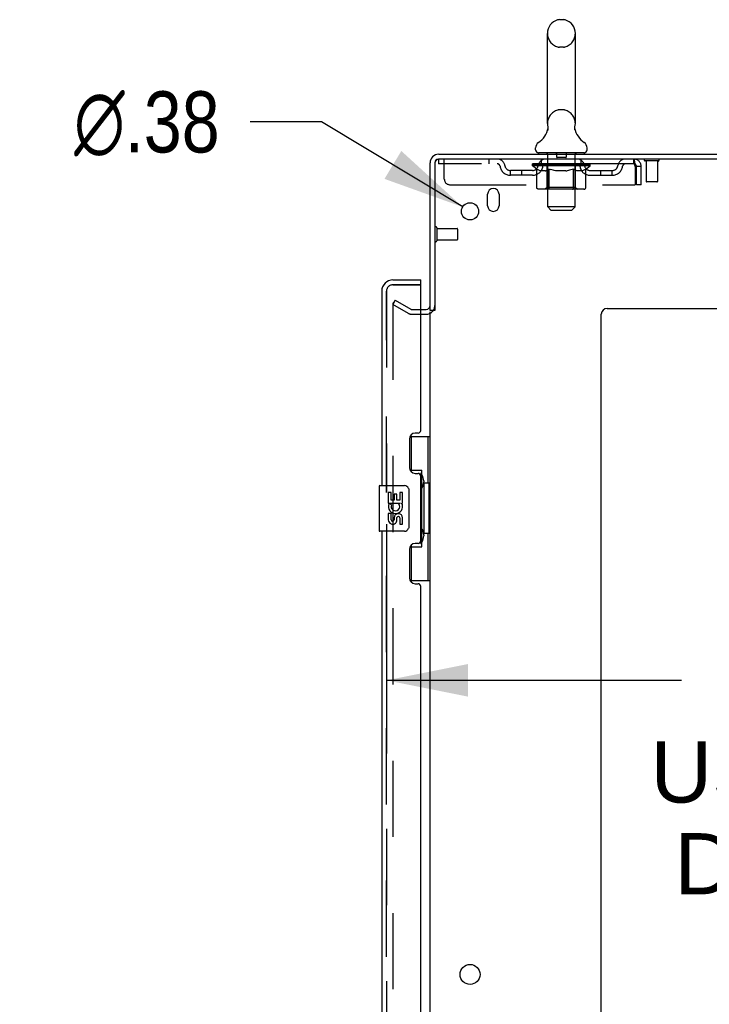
# Model space of a CAD drawing. Header units: inches. Extents: x 0 to 303, y 0 to 196.
# Tile 22 of 25: x 157 to 172, y 125 to 147. Entities that reach past the tile are written whole.
import ezdxf

# ---------------------------------------------------------------- set-up
doc = ezdxf.new("R2010")
doc.units = ezdxf.units.IN
doc.header["$LTSCALE"] = 16.67597
doc.header["$MEASUREMENT"] = 0
doc.linetypes.add('HIDDEN', pattern=[0.2, 0.1, -0.1])
doc.layers.get('0').update_dxf_attribs({"linetype": 'CONTINUOUS'})
for name, color, linetype in [('DEFAULT_2', 8, 'HIDDEN'), ('DIMENSIONS', 7, 'CONTINUOUS'), ('MASTER_DOOR_ASSEMBLY', 7, 'CONTINUOUS'), ('SLAVE_DOOR_ASSEMBLY', 7, 'CONTINUOUS')]:
    doc.layers.add(name, color=color, linetype=linetype)
doc.styles.get("Standard").update_dxf_attribs({"font": 'arial.ttf'})
doc.styles.add('TEXTSTYLE_1', font='gdt', dxfattribs={"width": 0.8})
doc.dimstyles.new('DIMSTYLE_1', dxfattribs={"dimtxt": 1.337645, "dimasz": 1.783526, "dimexe": 0.09, "dimexo": 0.07, "dimgap": 0.0375, "dimtad": 0, "dimtih": 1, "dimtoh": 1, "dimzin": 4, "dimdsep": 46, "dimtxsty": 'Standard', "dimblk": '_FILLED', "dimblk1": '_FILLED', "dimblk2": '_FILLED', "dimcen": 0.09, "dimadec": 3, "dimazin": 1, "dimtfac": 1, "dimtdec": 3, "dimtofl": 0, "dimtmove": 0, "dimatfit": 3, "dimldrblk": '_FILLED', "dimfxl": 0, "dimtolj": 1, "dimtzin": 4, "dimarcsym": 0})
doc.dimstyles.new('DIMSTYLE_2', dxfattribs={"dimtxt": 1.337645, "dimasz": 1.783526, "dimexe": 0.09, "dimexo": 0.07, "dimgap": 0.09, "dimtad": 0, "dimtih": 1, "dimtoh": 1, "dimzin": 4, "dimdsep": 46, "dimtxsty": 'Standard', "dimblk": '_FILLED', "dimblk1": '_FILLED', "dimblk2": '_FILLED', "dimcen": 0.09, "dimadec": 3, "dimazin": 1, "dimtfac": 1, "dimtdec": 3, "dimtofl": 0, "dimtmove": 0, "dimatfit": 1, "dimldrblk": '_FILLED', "dimfxl": 0, "dimtolj": 1, "dimtzin": 4, "dimarcsym": 0})

# ---------------------------------------------------------------- blocks, each defined once
blk = doc.blocks.new('_FILLED')
at = {"color": 0, "linetype": 'ByBlock'}
blk.add_solid([(0, 0), (-1, 0.2), (-1, -0.2)], dxfattribs=at)
blk = doc.blocks.new('*D8')
at = {"layer": 'DIMENSIONS', "color": 2, "linetype": 'Continuous'}
for p, q in [((181.504, 137.65), (181.504, 130.656)), ((164.879, 134.775), (164.879, 130.656)), ((164.879, 132.261), (171.341, 132.261)), ((181.504, 132.261), (177.353, 132.261))]:
    blk.add_line(p, q, dxfattribs=at)
at = {"layer": 'DIMENSIONS', "color": 2, "linetype": 'Continuous', "xscale": 1.7835262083, "yscale": 1.7835262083, "zscale": 1.7835262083, "rotation": 180}
blk.add_blockref('_FILLED', (164.879, 132.261), dxfattribs=at)
at = {"layer": 'DIMENSIONS', "color": 2, "linetype": 'Continuous', "xscale": 1.7835262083, "yscale": 1.7835262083, "zscale": 1.7835262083}
blk.add_blockref('_FILLED', (181.504, 132.261), dxfattribs=at)
at = {"layer": 'DIMENSIONS', "color": 2, "linetype": 'Continuous', "insert": (174.347, 132.93), "char_height": 1.3376, "width": 7.35953, "attachment_point": 2, "line_spacing_factor": 0.9}
blk.add_mtext('16.63\\PUSABLE\\PDEPTH', dxfattribs=at)
blk = doc.blocks.new('*D20')
at = {"layer": 'DIMENSIONS', "color": 2, "linetype": 'Continuous'}
for p, q in [((163.455, 144.482), (161.895, 144.482)), ((166.547, 142.621), (163.455, 144.482))]:
    blk.add_line(p, q, dxfattribs=at)
at = {"layer": 'DIMENSIONS', "color": 2, "linetype": 'Continuous', "xscale": 1.7835262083, "yscale": 1.7835262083, "zscale": 1.7835262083, "rotation": 328.9528380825}
blk.add_blockref('_FILLED', (166.547, 142.621), dxfattribs=at)
at = {"layer": 'DIMENSIONS', "color": 2, "linetype": 'Continuous', "insert": (161.226, 145.151), "char_height": 1.33764, "width": 4.37925, "attachment_point": 3, "line_spacing_factor": 0.9, "style": 'TEXTSTYLE_1'}
blk.add_mtext('{\\fgdt;n}\\fArial;.38', dxfattribs=at)

msp = doc.modelspace()

# ---------------------------------------------------------------- linework, layer by layer
at = {"color": 7, "linetype": 'Continuous'}
for p, q in [((168.751, 146.719), (168.664, 146.719)), ((168.402, 144.444), (168.402, 146.419)), ((169.014, 144.444), (169.014, 146.419)), ((168.408, 144.301), (168.406, 144.297)), ((169.002, 144.355), (169.003, 144.36)), ((169.002, 144.35), (169.002, 144.355)), ((169.002, 144.345), (169.002, 144.35)), ((169.002, 144.34), (169.002, 144.345)), ((169.002, 144.335), (169.002, 144.34)), ((169.002, 144.33), (169.002, 144.335)), ((169.003, 144.325), (169.002, 144.33)), ((169.003, 144.36), (169.004, 144.365)), ((169.003, 144.321), (169.003, 144.326)), ((169.004, 144.316), (169.003, 144.321)), ((169.005, 144.37), (169.006, 144.374)), ((169.006, 144.307), (169.005, 144.311)), ((168.145, 143.873), (168.145, 143.912)), ((168.208, 143.804), (168.208, 143.774)), ((169.208, 143.804), (168.208, 143.804)), ((169.208, 143.804), (169.208, 143.774)), ((169.27, 143.873), (169.27, 143.912)), ((165.937, 140.357), (165.833, 140.357))]:
    msp.add_line(p, q, dxfattribs=at)
at = {"color": 3, "linetype": 'Continuous'}
for p, q in [((166.022, 143.774), (183.781, 143.774)), ((165.833, 140.357), (165.833, 143.585)), ((165.937, 143.58), (165.937, 140.356)), ((183.833, 143.67), (166.027, 143.67)), ((167.093, 142.649), (167.093, 142.899)), ((167.343, 142.899), (167.343, 142.649)), ((165.833, 61.222), (165.833, 140.326)), ((169.708, 140.399), (181.583, 140.399)), ((169.583, 59.899), (169.583, 140.274))]:
    msp.add_line(p, q, dxfattribs=at)
at = {"color": 7, "linetype": 'Continuous'}
for points in [[(168.41, 144.374), (168.411, 144.37), (168.412, 144.365), (168.412, 144.36), (168.413, 144.355), (168.413, 144.35), (168.414, 144.346), (168.414, 144.341), (168.413, 144.336), (168.413, 144.331), (168.413, 144.326), (168.412, 144.321), (168.411, 144.316), (168.41, 144.311), (168.409, 144.306), (168.408, 144.301)], [(169.005, 144.311), (169.004, 144.316), (169.003, 144.321)], [(169.004, 144.365), (169.005, 144.37), (169.006, 144.374)]]:
    msp.add_lwpolyline(points, dxfattribs=at)
at = {"color": 3, "linetype": 'Continuous'}
for centre, radius in [((166.708, 142.524), 0.188), ((166.708, 125.824), 0.219)]:
    msp.add_circle(centre, radius, dxfattribs=at)
at = {"color": 7, "linetype": 'Continuous'}
for centre, radius, start, end in [((168.708, 146.419), 0.306, 105.6303, 180), ((168.664, 146.576), 0.144, 90, 105.6303), ((168.751, 146.576), 0.144, 74.3697, 90), ((168.708, 146.419), 0.306, 0, 74.3697), ((168.708, 144.444), 0.306, 180, 193.2053), ((168.708, 144.444), 0.306, 346.7947, 360), ((167.91, 144.461), 0.523, 304.6624, 347.2389), ((169.506, 144.461), 0.523, 192.7611, 235.3376), ((168.289, 143.912), 0.144, 124.6624, 180), ((169.126, 143.912), 0.144, 360, 55.3376), ((168.214, 143.873), 0.069, 180, 265), ((169.201, 143.873), 0.069, 275, 360), ((166.022, 143.585), 0.085, 97.5, 172.5)]:
    msp.add_arc(centre, radius, start, end, dxfattribs=at)
at = {"color": 3, "linetype": 'Continuous'}
for centre, radius, start, end in [((166.022, 143.585), 0.189, 90, 180), ((166.027, 143.58), 0.09, 90, 180), ((167.218, 142.899), 0.125, 0, 180), ((167.218, 142.649), 0.125, 180, 360), ((165.748, 140.463), 0.085, 270, 360), ((169.708, 140.274), 0.125, 90, 180)]:
    msp.add_arc(centre, radius, start, end, dxfattribs=at)
at = {"layer": 'DEFAULT_2', "color": 8, "linetype": 'HIDDEN'}
for p, q in [((168.751, 146.119), (168.664, 146.119)), ((168.751, 144.744), (168.664, 144.744)), ((168.388, 143.804), (168.388, 143.774)), ((168.408, 142.623), (168.408, 143.774)), ((168.603, 143.794), (168.603, 143.714)), ((168.813, 143.794), (168.813, 143.714)), ((169.008, 142.623), (169.008, 143.774)), ((169.028, 143.804), (169.028, 143.774)), ((166.02, 143.67), (166.02, 143.566)), ((166.02, 143.67), (166.027, 143.67)), ((170.291, 143.566), (166.02, 143.566)), ((166.145, 143.232), (166.145, 143.67)), ((167.12, 143.67), (167.12, 143.566)), ((168.074, 143.519), (168.074, 143.559)), ((168.074, 143.559), (168.381, 143.559)), ((168.171, 143.451), (168.074, 143.519)), ((169.341, 143.519), (168.074, 143.519)), ((168.075, 143.559), (168.075, 143.564)), ((168.196, 143.562), (168.075, 143.564)), ((168.084, 143.559), (168.084, 143.566)), ((168.093, 143.556), (168.093, 143.559)), ((168.093, 143.556), (169.323, 143.556)), ((168.102, 143.556), (168.102, 143.559)), ((168.102, 143.556), (168.102, 143.559)), ((168.113, 143.559), (168.113, 143.566)), ((168.129, 143.556), (168.129, 143.559)), ((168.131, 143.556), (168.131, 143.559)), ((168.159, 143.559), (168.159, 143.566)), ((168.174, 143.556), (168.174, 143.559)), ((168.176, 143.556), (168.176, 143.559)), ((168.196, 143.559), (168.196, 143.562)), ((168.223, 143.559), (168.223, 143.566)), ((168.224, 143.556), (168.224, 143.559)), ((168.225, 143.556), (168.225, 143.559)), ((168.228, 143.556), (168.228, 143.559)), ((168.235, 143.556), (168.235, 143.559)), ((168.235, 143.556), (168.235, 143.559)), ((168.238, 143.556), (168.238, 143.559)), ((168.242, 143.556), (168.242, 143.56)), ((168.246, 143.556), (168.246, 143.559)), ((168.26, 143.556), (168.26, 143.559)), ((168.27, 143.566), (168.27, 143.67)), ((168.278, 143.556), (168.278, 143.559)), ((168.279, 143.556), (168.279, 143.562)), ((168.299, 143.556), (168.299, 143.559)), ((168.301, 143.559), (168.301, 143.566)), ((168.31, 143.556), (168.31, 143.559)), ((168.314, 143.556), (168.314, 143.559)), ((168.324, 143.556), (168.324, 143.559)), ((168.335, 143.556), (168.335, 143.563)), ((168.35, 143.556), (168.35, 143.559)), ((168.354, 143.556), (168.354, 143.559)), ((168.381, 143.556), (168.381, 143.559)), ((168.448, 143.559), (168.386, 143.559)), ((168.391, 143.559), (168.391, 143.566)), ((168.398, 143.556), (168.398, 143.559)), ((168.403, 143.556), (168.403, 143.559)), ((168.409, 143.556), (168.409, 143.564)), ((168.413, 143.556), (168.413, 143.559)), ((168.424, 143.556), (168.424, 143.559)), ((168.448, 143.556), (168.448, 143.559)), ((168.523, 143.559), (168.463, 143.559)), ((168.484, 143.556), (168.484, 143.559)), ((168.491, 143.559), (168.491, 143.566)), ((168.495, 143.556), (168.495, 143.559)), ((168.497, 143.556), (168.497, 143.565)), ((168.5, 143.556), (168.5, 143.559)), ((168.507, 143.556), (168.507, 143.559)), ((168.523, 143.556), (168.523, 143.559)), ((168.603, 143.559), (168.549, 143.559)), ((168.562, 143.556), (168.562, 143.559)), ((168.593, 143.559), (168.708, 143.566)), ((168.598, 143.559), (168.598, 143.566)), ((168.598, 143.559), (168.598, 143.566)), ((168.598, 143.566), (168.598, 143.566)), ((168.598, 143.556), (168.598, 143.559)), ((168.602, 143.556), (168.602, 143.559)), ((168.603, 143.556), (168.603, 143.559)), ((168.604, 143.556), (168.604, 143.559)), ((168.803, 143.704), (168.613, 143.704)), ((168.687, 143.559), (168.639, 143.559)), ((168.644, 143.556), (168.644, 143.559)), ((168.687, 143.556), (168.687, 143.559)), ((168.705, 143.559), (168.705, 143.559)), ((168.705, 143.556), (168.705, 143.559)), ((168.705, 143.556), (168.705, 143.559)), ((168.708, 143.559), (168.708, 143.566)), ((168.708, 143.566), (168.822, 143.559)), ((168.71, 143.556), (168.71, 143.559)), ((168.71, 143.556), (168.71, 143.559)), ((168.71, 143.559), (168.71, 143.559)), ((168.728, 143.556), (168.728, 143.559)), ((168.729, 143.559), (168.777, 143.559)), ((168.771, 143.556), (168.771, 143.559)), ((168.812, 143.556), (168.812, 143.559)), ((168.812, 143.556), (168.812, 143.559)), ((168.812, 143.559), (168.867, 143.559)), ((168.813, 143.556), (168.813, 143.559)), ((168.817, 143.559), (168.817, 143.566)), ((168.817, 143.566), (168.818, 143.566)), ((168.817, 143.556), (168.817, 143.559)), ((168.818, 143.559), (168.818, 143.566)), ((168.854, 143.556), (168.854, 143.559)), ((168.893, 143.556), (168.893, 143.559)), ((168.893, 143.559), (168.952, 143.559)), ((168.908, 143.556), (168.908, 143.559)), ((168.915, 143.556), (168.915, 143.559)), ((168.918, 143.556), (168.918, 143.565)), ((168.921, 143.556), (168.921, 143.559)), ((168.924, 143.559), (168.924, 143.566)), ((168.932, 143.556), (168.932, 143.559)), ((168.968, 143.556), (168.968, 143.559)), ((168.968, 143.559), (169.03, 143.559)), ((168.992, 143.556), (168.992, 143.559)), ((169.003, 143.556), (169.003, 143.559)), ((169.007, 143.556), (169.007, 143.564)), ((169.013, 143.556), (169.013, 143.559)), ((169.017, 143.556), (169.017, 143.559)), ((169.024, 143.559), (169.024, 143.566)), ((169.035, 143.556), (169.035, 143.559)), ((169.035, 143.559), (169.236, 143.559)), ((169.062, 143.556), (169.062, 143.559)), ((169.065, 143.556), (169.065, 143.559)), ((169.08, 143.556), (169.08, 143.563)), ((169.092, 143.556), (169.092, 143.559)), ((169.101, 143.556), (169.101, 143.559)), ((169.105, 143.556), (169.105, 143.559)), ((169.115, 143.559), (169.115, 143.566)), ((169.116, 143.556), (169.116, 143.559)), ((169.137, 143.556), (169.137, 143.562)), ((169.137, 143.556), (169.137, 143.559)), ((169.145, 143.566), (169.145, 143.67)), ((169.155, 143.556), (169.155, 143.559)), ((169.169, 143.556), (169.169, 143.559)), ((169.174, 143.556), (169.174, 143.56)), ((169.177, 143.556), (169.177, 143.559)), ((169.18, 143.556), (169.18, 143.559)), ((169.181, 143.556), (169.181, 143.559)), ((169.188, 143.556), (169.188, 143.559)), ((169.191, 143.556), (169.191, 143.559)), ((169.191, 143.556), (169.191, 143.559)), ((169.193, 143.559), (169.193, 143.566)), ((169.239, 143.556), (169.239, 143.559)), ((169.242, 143.556), (169.242, 143.559)), ((169.242, 143.45), (169.341, 143.519)), ((169.256, 143.559), (169.256, 143.566)), ((169.285, 143.556), (169.285, 143.559)), ((169.286, 143.556), (169.286, 143.559)), ((169.303, 143.559), (169.303, 143.566)), ((169.313, 143.556), (169.313, 143.559)), ((169.314, 143.556), (169.314, 143.559)), ((169.323, 143.556), (169.323, 143.559)), ((169.331, 143.559), (169.331, 143.566)), ((169.341, 143.519), (169.341, 143.566)), ((170.291, 143.67), (170.291, 143.566)), ((170.293, 143.669), (170.291, 143.67)), ((170.319, 143.54), (170.324, 143.503)), ((170.319, 143.517), (170.324, 143.503)), ((170.829, 143.627), (170.545, 143.627)), ((170.563, 143.627), (170.563, 143.18)), ((170.811, 143.627), (170.811, 143.18)), ((167.593, 143.315), (167.593, 143.419)), ((168.076, 143.419), (167.593, 143.419)), ((168.076, 143.315), (167.593, 143.315)), ((167.843, 143.315), (167.843, 143.419)), ((168.171, 143.045), (168.171, 143.451)), ((168.171, 143.451), (168.186, 143.441)), ((168.201, 143.432), (168.186, 143.441)), ((168.216, 143.424), (168.201, 143.432)), ((168.23, 143.418), (168.215, 143.425)), ((168.244, 143.412), (168.23, 143.418)), ((168.258, 143.408), (168.244, 143.412)), ((168.352, 143.408), (168.258, 143.408)), ((168.352, 143.408), (168.367, 143.412)), ((168.381, 143.418), (168.366, 143.412)), ((168.395, 143.424), (168.381, 143.418)), ((168.395, 143.047), (168.395, 143.516)), ((168.409, 143.432), (168.395, 143.424)), ((168.424, 143.441), (168.409, 143.432)), ((168.439, 143.451), (168.424, 143.441)), ((168.439, 143.045), (168.439, 143.451)), ((168.439, 143.451), (168.468, 143.441)), ((168.497, 143.432), (168.468, 143.441)), ((168.525, 143.425), (168.496, 143.432)), ((168.553, 143.418), (168.525, 143.425)), ((168.581, 143.412), (168.553, 143.418)), ((168.609, 143.408), (168.581, 143.412)), ((168.807, 143.408), (168.609, 143.408)), ((168.807, 143.408), (168.834, 143.412)), ((168.862, 143.418), (168.834, 143.412)), ((168.889, 143.424), (168.861, 143.418)), ((168.917, 143.432), (168.889, 143.424)), ((168.946, 143.44), (168.917, 143.432)), ((168.974, 143.45), (168.945, 143.44)), ((168.974, 143.045), (168.974, 143.45)), ((168.974, 143.45), (168.988, 143.44)), ((169.002, 143.432), (168.988, 143.441)), ((169.016, 143.424), (169.002, 143.432)), ((169.029, 143.418), (169.016, 143.425)), ((169.02, 143.047), (169.02, 143.516)), ((169.043, 143.412), (169.029, 143.418)), ((169.056, 143.408), (169.043, 143.412)), ((169.16, 143.408), (169.056, 143.408)), ((169.16, 143.408), (169.173, 143.412)), ((169.187, 143.418), (169.173, 143.412)), ((169.2, 143.424), (169.187, 143.418)), ((169.214, 143.432), (169.2, 143.424)), ((169.228, 143.44), (169.214, 143.432)), ((169.242, 143.45), (169.228, 143.44)), ((169.242, 143.045), (169.242, 143.45)), ((169.339, 143.419), (169.822, 143.419)), ((169.339, 143.315), (169.822, 143.315)), ((169.572, 143.315), (169.572, 143.419)), ((169.822, 143.315), (169.822, 143.419)), ((170.324, 143.503), (170.324, 143.107)), ((170.354, 143.107), (170.354, 143.503)), ((170.458, 143.503), (170.354, 143.503)), ((170.458, 143.107), (170.458, 143.503)), ((166.27, 143.107), (170.324, 143.107)), ((170.458, 143.107), (170.354, 143.107)), ((170.801, 143.17), (170.573, 143.17)), ((169.199, 143.008), (168.214, 143.008)), ((168.395, 143.047), (168.355, 143.008)), ((169.02, 143.047), (168.395, 143.047)), ((168.958, 143.009), (168.96, 143.01)), ((168.96, 143.01), (168.963, 143.012)), ((168.963, 143.012), (168.965, 143.014)), ((168.969, 143.021), (168.971, 143.025)), ((169.02, 143.047), (169.06, 143.008)), ((168.477, 142.554), (168.408, 142.623)), ((169.008, 142.623), (168.408, 142.623)), ((168.477, 142.554), (168.939, 142.554)), ((168.939, 142.554), (169.008, 142.623)), ((165.98, 142.166), (165.98, 141.882)), ((165.98, 142.148), (166.427, 142.148)), ((166.437, 142.138), (166.437, 141.91)), ((165.98, 141.9), (166.427, 141.9)), ((165.072, 140.578), (165.02, 140.488)), ((165.02, 140.508), (165.02, 61.039)), ((165.072, 140.578), (165.412, 140.382)), ((165.36, 140.292), (165.02, 140.488)), ((165.428, 140.378), (165.748, 140.378)), ((165.428, 140.274), (165.748, 140.274))]:
    msp.add_line(p, q, dxfattribs=at)
for points in [[(170.298, 143.562), (170.295, 143.564), (170.293, 143.565), (170.291, 143.566)], [(170.293, 143.669), (170.295, 143.666), (170.298, 143.66), (170.3, 143.653), (170.302, 143.644), (170.305, 143.633), (170.307, 143.621), (170.31, 143.607), (170.312, 143.592), (170.314, 143.575), (170.317, 143.558), (170.319, 143.54)], [(170.298, 143.562), (170.3, 143.56), (170.302, 143.556), (170.305, 143.552), (170.307, 143.547), (170.31, 143.542), (170.312, 143.536), (170.314, 143.53), (170.317, 143.524), (170.319, 143.517)], [(168.214, 143.008), (168.209, 143.008), (168.204, 143.009), (168.199, 143.01), (168.194, 143.012), (168.189, 143.014), (168.185, 143.017), (168.181, 143.021), (168.178, 143.025), (168.175, 143.029), (168.173, 143.034), (168.172, 143.039), (168.171, 143.045)], [(168.46, 143.008), (168.458, 143.008), (168.455, 143.009), (168.453, 143.01), (168.45, 143.012), (168.448, 143.014), (168.446, 143.017), (168.444, 143.021), (168.442, 143.025), (168.441, 143.029), (168.44, 143.034), (168.439, 143.039), (168.439, 143.045)], [(168.953, 143.008), (168.955, 143.008), (168.958, 143.009)], [(168.965, 143.014), (168.967, 143.017), (168.969, 143.021), (168.971, 143.025), (168.972, 143.029)], [(168.972, 143.029), (168.973, 143.034), (168.974, 143.039), (168.974, 143.045)], [(168.973, 143.034), (168.974, 143.039), (168.974, 143.045)], [(169.199, 143.008), (169.204, 143.008), (169.209, 143.009), (169.214, 143.01), (169.219, 143.012), (169.224, 143.014), (169.228, 143.017), (169.232, 143.021), (169.235, 143.025), (169.238, 143.029), (169.24, 143.034), (169.241, 143.039), (169.242, 143.045)], [(165.037, 140.528), (165.036, 140.528), (165.034, 140.528), (165.032, 140.527), (165.03, 140.526), (165.028, 140.525), (165.027, 140.524), (165.025, 140.523), (165.024, 140.521), (165.023, 140.519), (165.022, 140.517), (165.021, 140.515), (165.021, 140.513), (165.02, 140.511), (165.02, 140.508)], [(165.045, 140.526), (165.043, 140.527), (165.042, 140.528), (165.04, 140.528), (165.038, 140.528), (165.037, 140.528)]]:
    msp.add_lwpolyline(points, dxfattribs=at)
for centre, radius, start, end in [((168.708, 146.419), 0.306, 180, 254.3697), ((168.708, 146.419), 0.306, 285.6303, 360), ((168.664, 146.263), 0.144, 254.3697, 270), ((168.751, 146.263), 0.144, 270, 285.6303), ((168.708, 144.444), 0.306, 105.6303, 180), ((168.664, 144.601), 0.144, 90, 105.6303), ((168.751, 144.601), 0.144, 74.3697, 90), ((168.708, 144.444), 0.306, 0, 74.3697), ((168.214, 143.873), 0.069, 265, 270), ((168.378, 143.774), 0.03, 0, 90), ((168.593, 143.794), 0.01, 0, 90), ((168.823, 143.794), 0.01, 90, 180), ((169.038, 143.774), 0.03, 90, 180), ((169.201, 143.873), 0.069, 270, 275), ((167.304, 143.503), 0.167, 8.0716, 90), ((167.304, 143.503), 0.0625, 7.9863, 90), ((167.593, 143.544), 0.125, 188.0716, 270), ((168.076, 143.544), 0.125, 270, 351.9284), ((168.365, 143.503), 0.167, 90, 171.9284), ((168.365, 143.503), 0.0625, 90, 172.0137), ((168.355, 143.516), 0.0398, 0, 90), ((168.613, 143.714), 0.01, 180, 270), ((168.803, 143.714), 0.01, 270, 360), ((169.06, 143.516), 0.0398, 90, 180), ((169.05, 143.503), 0.167, 8.0716, 90), ((169.051, 143.503), 0.0625, 7.9863, 90), ((169.339, 143.544), 0.125, 188.0716, 270), ((169.822, 143.544), 0.125, 270, 351.9284), ((170.111, 143.503), 0.167, 90, 171.9284), ((170.111, 143.503), 0.0625, 90, 172.0137), ((170.291, 143.503), 0.167, 0, 90), ((170.291, 143.503), 0.063, 0, 90), ((170.545, 143.648), 0.0215, 90, 270), ((170.829, 143.648), 0.0215, 270, 90), ((167.593, 143.544), 0.229, 187.9863, 270), ((168.076, 143.544), 0.229, 270, 352.0137), ((169.339, 143.544), 0.229, 187.9863, 270), ((169.822, 143.544), 0.229, 270, 352.0137), ((166.27, 143.232), 0.125, 180, 270), ((170.573, 143.18), 0.01, 180, 270), ((170.801, 143.18), 0.01, 270, 360), ((165.958, 142.166), 0.0215, 0, 180), ((166.427, 142.138), 0.01, 0, 90), ((165.958, 141.882), 0.0215, 180, 360), ((166.427, 141.91), 0.01, 270, 360), ((165.428, 140.411), 0.137, 240, 270), ((165.428, 140.411), 0.033, 240, 270), ((165.748, 140.463), 0.189, 270, 360)]:
    msp.add_arc(centre, radius, start, end, dxfattribs=at)
for centre, major_axis, ratio, start_param, end_param in [((168.708, 143.566), (0.633, 0.007), 0.05963, 9.249616, 9.431313), ((168.708, 143.566), (0.633, 0), 0.060556, -3.083241, -2.96706), ((168.03, 143.554), (0.198, 0.002), 0.05963, 0.25549, 1.295341), ((168.708, 143.566), (0.633, 0.013), 0.05688, 2.791345, 2.965878), ((168.099, 143.554), (0.198, -0.002), 0.05963, 0.605815, 1.645666), ((168.708, 143.566), (0.633, -0.007), 0.05963, -2.96643, -2.791898), ((168.03, 143.547), (0.198, 0.004), 0.05688, 1.20151, 1.294789), ((168.099, 143.547), (0.198, 0), 0.060556, 1.551758, 1.645036), ((168.1, 143.55), (0.164, 0.002), 0.05963, 1.065228, 1.614276), ((168.055, 143.547), (0.198, 0.002), 0.05963, 1.170259, 1.376596), ((168.138, 143.55), (0.164, 0), 0.060556, 1.240391, 1.789438), ((168.08, 143.55), (0.164, 0.003), 0.05688, 0.890143, 1.43919), ((168.027, 143.554), (0.198, 0.004), 0.05688, 0.080405, 1.120256), ((168.708, 143.566), (0.633, 0.019), 0.052395, 2.616403, 2.790936), ((168.161, 143.554), (0.198, -0.004), 0.05688, 0.7809, 1.820751), ((168.708, 143.566), (0.633, -0.013), 0.05688, -2.791345, -2.616812), ((168.027, 143.547), (0.198, 0.006), 0.052395, 1.026568, 1.119847), ((168.161, 143.547), (0.198, -0.002), 0.05963, 1.72692, 1.820198), ((168.08, 143.55), (0.164, 0.005), 0.052395, 0.715201, 1.264248), ((168.194, 143.55), (0.164, -0.002), 0.05963, 1.415553, 1.9646), ((168.708, 143.566), (0.633, 0.025), 0.046319, 2.441654, 2.616187), ((168.241, 143.554), (0.198, -0.006), 0.052395, 0.955842, 1.995693), ((168.043, 143.554), (0.198, 0.006), 0.052395, -0.094537, 0.945314), ((168.708, 143.566), (0.633, -0.019), 0.052395, -2.616403, -2.44187), ((168.043, 143.547), (0.198, 0.008), 0.046319, 0.851819, 0.945098), ((168.241, 143.547), (0.198, -0.004), 0.05688, 1.902006, 1.995284), ((168.098, 143.55), (0.164, 0.006), 0.046319, 0.540452, 1.089499), ((168.265, 143.55), (0.164, -0.003), 0.05688, 1.590638, 2.139686), ((168.055, 143.554), (0.198, 0), 0.060556, 0.430652, 0.777569), ((168.708, 143.566), (0.633, 0.029), 0.038841, 2.267123, 2.441656), ((168.334, 143.554), (0.198, -0.008), 0.046319, 1.130591, 2.170442), ((168.081, 143.554), (0.198, 0.008), 0.046319, -0.269286, 0.770565), ((168.708, 143.566), (0.633, -0.025), 0.046319, -2.441654, -2.267121), ((168.081, 143.547), (0.198, 0.009), 0.038841, 0.677289, 0.770567), ((168.334, 143.547), (0.198, -0.006), 0.052395, 2.076947, 2.170226), ((168.135, 143.55), (0.164, 0.008), 0.038841, 0.365921, 0.914969), ((168.349, 143.55), (0.164, -0.005), 0.052395, 1.76558, 2.314627), ((168.708, 143.566), (0.633, 0.033), 0.030195, 2.09281, 2.267343), ((168.439, 143.554), (0.198, -0.009), 0.038841, 1.305122, 2.344973), ((168.137, 143.554), (0.198, 0.009), 0.038841, -0.443817, 0.596034), ((168.708, 143.566), (0.633, -0.029), 0.038841, -2.267123, -2.092591), ((168.137, 143.547), (0.198, 0.01), 0.030195, 0.502975, 0.596254), ((168.439, 143.547), (0.198, -0.008), 0.046319, 2.251696, 2.344975), ((168.189, 143.55), (0.164, 0.009), 0.030195, 0.191608, 0.740655), ((168.445, 143.55), (0.164, -0.006), 0.046319, 1.940329, 2.489376), ((168.21, 143.554), (0.198, 0.01), 0.030195, -0.61813, 0.421721), ((168.708, 143.566), (0.633, 0.036), 0.020645, 1.918687, 2.09322), ((168.552, 143.554), (0.198, -0.01), 0.030195, 1.479435, 2.519286), ((168.708, 143.566), (0.633, -0.033), 0.030195, -2.09281, -1.918277), ((168.21, 143.547), (0.198, 0.011), 0.020645, 0.328852, 0.422131), ((168.552, 143.547), (0.198, -0.009), 0.038841, 2.426227, 2.519505), ((168.259, 143.55), (0.164, 0.009), 0.020645, 0.017485, 0.566532), ((168.548, 143.55), (0.164, -0.008), 0.038841, 2.11486, 2.663907), ((168.299, 143.554), (0.198, 0.011), 0.020645, -0.792253, 0.247598), ((168.708, 143.566), (0.633, 0.038), 0.010478, 1.744704, 1.919237), ((168.67, 143.554), (0.198, -0.011), 0.020645, 1.653558, 2.693409), ((168.708, 143.566), (0.633, -0.036), 0.020645, -1.918687, -1.744154), ((168.299, 143.547), (0.198, 0.012), 0.010478, 0.154869, 0.248148), ((168.67, 143.547), (0.198, -0.01), 0.030195, 2.60054, 2.693819), ((168.343, 143.55), (0.164, 0.01), 0.010478, 6.126688, 6.675735), ((168.657, 143.55), (0.164, -0.009), 0.030195, 2.289173, 2.83822), ((168.4, 143.554), (0.198, 0.012), 0.010478, -0.966236, -0.000846), ((168.788, 143.554), (0.198, -0.012), 0.010478, 1.827541, 2.867392), ((168.708, 143.566), (0.633, -0.038), 0.010478, -1.744704, -1.570171), ((168.788, 143.547), (0.198, -0.011), 0.020645, 2.774664, 2.867942), ((168.766, 143.55), (0.164, -0.009), 0.020645, 2.463296, 3.012344), ((168.627, 143.554), (0.198, 0.012), 0.010478, 0.274201, 1.314052), ((168.541, 143.55), (0.164, 0.01), 0.010478, -0.000483, 0.504314), ((168.511, 143.547), (0.198, 0.012), 0.010478, 0.099668, 0.192946), ((168.708, 143.566), (0.633, 0.038), 0.010478, -1.571421, -1.396888), ((168.905, 143.547), (0.198, -0.012), 0.010478, 2.948646, 3.041925), ((168.874, 143.55), (0.164, -0.01), 0.010478, 2.637279, 3.142076), ((168.746, 143.554), (0.198, 0.011), 0.020645, 0.448184, 1.488034), ((168.649, 143.55), (0.164, 0.009), 0.020645, 0.129249, 0.678296), ((168.627, 143.547), (0.198, 0.011), 0.020645, 0.273651, 0.366929), ((169.015, 143.554), (0.198, -0.012), 0.010478, -3.140747, -2.175357), ((168.708, 143.566), (0.633, 0.036), 0.020645, -1.397439, -1.222906), ((168.708, 143.566), (0.633, -0.038), 0.010478, 1.222355, 1.396888), ((168.863, 143.554), (0.198, 0.01), 0.030195, 0.622307, 1.662158), ((168.759, 143.55), (0.164, 0.009), 0.030195, 0.303372, 0.852419), ((169.072, 143.55), (0.164, -0.01), 0.010478, 2.749043, 3.29809), ((169.116, 143.554), (0.198, -0.011), 0.020645, 2.893995, 3.933846), ((168.746, 143.547), (0.198, 0.01), 0.030195, 0.447774, 0.541052), ((169.116, 143.547), (0.198, -0.012), 0.010478, 2.893445, 2.986723), ((168.708, 143.566), (0.633, 0.033), 0.030195, -1.223315, -1.048783), ((168.976, 143.554), (0.198, 0.009), 0.038841, 0.79662, 1.836471), ((168.708, 143.566), (0.633, -0.036), 0.020645, 1.048373, 1.222906), ((168.867, 143.55), (0.164, 0.008), 0.038841, 0.477686, 1.026733), ((169.156, 143.55), (0.164, -0.009), 0.020645, 2.57506, 3.124108), ((169.205, 143.554), (0.198, -0.01), 0.030195, 2.719872, 3.759723), ((169.081, 143.554), (0.198, 0.008), 0.046319, 0.971151, 2.011002), ((168.863, 143.547), (0.198, 0.009), 0.038841, 0.622087, 0.715366), ((169.205, 143.547), (0.198, -0.011), 0.020645, 2.719462, 2.812741), ((168.708, 143.566), (0.633, 0.029), 0.038841, -1.049002, -0.874469), ((168.708, 143.566), (0.633, -0.033), 0.030195, 0.87425, 1.048783), ((168.971, 143.55), (0.164, 0.006), 0.046319, 0.652216, 1.201263), ((169.175, 143.554), (0.198, 0.006), 0.052395, 1.1459, 2.185751), ((169.226, 143.55), (0.164, -0.009), 0.030195, 2.400937, 2.949985), ((169.278, 143.554), (0.198, -0.009), 0.038841, 2.545558, 3.585409), ((169.066, 143.55), (0.164, 0.005), 0.052395, 0.826965, 1.376012), ((168.976, 143.547), (0.198, 0.008), 0.046319, 0.796618, 0.889896), ((169.278, 143.547), (0.198, -0.01), 0.030195, 2.545339, 2.638617), ((169.254, 143.554), (0.198, 0.004), 0.05688, 1.320842, 2.360692), ((168.708, 143.566), (0.633, 0.025), 0.046319, -0.874471, -0.699939), ((168.708, 143.566), (0.633, -0.029), 0.038841, 0.699936, 0.874469), ((169.335, 143.554), (0.198, -0.008), 0.046319, 2.371028, 3.410879), ((169.28, 143.55), (0.164, -0.008), 0.038841, 2.226624, 2.775671), ((169.317, 143.554), (0.198, 0.002), 0.05963, 1.495927, 2.535778), ((169.151, 143.55), (0.164, 0.003), 0.05688, 1.001907, 1.550954), ((169.372, 143.554), (0.198, -0.006), 0.052395, 2.196279, 3.23613), ((169.317, 143.55), (0.164, -0.006), 0.046319, 2.052093, 2.601141), ((169.081, 143.547), (0.198, 0.006), 0.052395, 0.971367, 1.064645), ((169.361, 143.554), (0.198, 0), 0.060556, 1.671089, 2.71094), ((169.335, 143.547), (0.198, -0.009), 0.038841, 2.371026, 2.464304), ((169.389, 143.554), (0.198, -0.004), 0.05688, 2.021337, 3.061188), ((168.708, 143.566), (0.633, 0.019), 0.052395, -0.699723, -0.52519), ((168.708, 143.566), (0.633, -0.025), 0.046319, 0.525406, 0.699939), ((169.385, 143.554), (0.198, -0.002), 0.05963, 1.846251, 2.886102), ((169.222, 143.55), (0.164, 0.002), 0.05963, 1.176993, 1.72604), ((169.336, 143.55), (0.164, -0.005), 0.052395, 1.877344, 2.426392), ((169.277, 143.55), (0.164, 0), 0.060556, 1.352155, 1.901202), ((169.335, 143.55), (0.164, -0.003), 0.05688, 1.702402, 2.25145), ((169.315, 143.55), (0.164, -0.002), 0.05963, 1.527317, 2.076364), ((169.175, 143.547), (0.198, 0.004), 0.05688, 1.146309, 1.239587), ((169.372, 143.547), (0.198, -0.008), 0.046319, 2.196495, 2.289773), ((168.708, 143.566), (0.633, 0.013), 0.05688, -0.524781, -0.350248), ((168.708, 143.566), (0.633, -0.019), 0.052395, 0.350657, 0.52519), ((169.254, 143.547), (0.198, 0.002), 0.05963, 1.321394, 1.414673), ((169.389, 143.547), (0.198, -0.006), 0.052395, 2.021746, 2.115024), ((168.708, 143.566), (0.633, 0.007), 0.05963, -0.349695, -0.175162), ((168.708, 143.566), (0.633, -0.013), 0.05688, 0.175715, 0.350248), ((169.317, 143.547), (0.198, 0), 0.060556, 1.496556, 1.589835), ((169.385, 143.547), (0.198, -0.004), 0.05688, 1.846804, 1.940083), ((169.361, 143.547), (0.198, -0.002), 0.05963, 1.671719, 1.764997), ((168.708, 143.566), (0.633, 0), 0.060556, -0.174533, 0), ((168.708, 143.566), (0.633, -0.007), 0.05963, 0.000629, 0.175162)]:
    msp.add_ellipse(centre, major_axis=major_axis, ratio=ratio, start_param=start_param, end_param=end_param, dxfattribs=at)
at = {"layer": 'MASTER_DOOR_ASSEMBLY', "color": 3, "linetype": 'Continuous'}
for p, q in [((165.021, 141.024), (165.629, 141.024)), ((164.775, 140.777), (164.775, 136.524)), ((165.629, 137.731), (165.629, 140.9)), ((165.379, 137.541), (165.379, 136.921)), ((165.569, 137.671), (165.509, 137.671)), ((165.509, 136.791), (165.569, 136.791)), ((165.629, 135.316), (165.629, 136.731)), ((164.775, 135.524), (164.775, 113.024)), ((165.379, 135.126), (165.379, 134.506)), ((165.569, 135.256), (165.509, 135.256)), ((165.509, 134.376), (165.569, 134.376)), ((165.629, 114.231), (165.629, 134.316))]:
    msp.add_line(p, q, dxfattribs=at)
at = {"layer": 'MASTER_DOOR_ASSEMBLY', "color": 7, "linetype": 'Continuous'}
for p, q in [((165.629, 140.92), (165.629, 141.024)), ((165.629, 140.92), (165.609, 140.92)), ((165.392, 137.599), (165.833, 137.599)), ((165.429, 136.819), (165.429, 137.599)), ((165.794, 136.574), (165.794, 137.599)), ((165.429, 136.864), (165.656, 136.864)), ((165.656, 135.184), (165.656, 136.864)), ((165.693, 136.625), (165.693, 136.604)), ((164.715, 136.509), (164.715, 135.539)), ((164.73, 136.524), (165.27, 136.524)), ((165.37, 136.424), (165.37, 135.624)), ((165.693, 136.574), (165.693, 135.474)), ((165.815, 136.574), (165.693, 136.574)), ((165.815, 135.474), (165.815, 136.574)), ((164.918, 136.37), (164.918, 136.139)), ((164.981, 136.37), (164.918, 136.37)), ((164.981, 136.202), (164.981, 136.37)), ((165.043, 136.202), (164.981, 136.202)), ((165.043, 136.338), (165.043, 136.202)), ((165.104, 136.338), (165.043, 136.338)), ((165.104, 136.202), (165.104, 136.338)), ((165.169, 136.202), (165.104, 136.202)), ((165.169, 136.37), (165.169, 136.202)), ((165.232, 136.37), (165.169, 136.37)), ((165.232, 136.139), (165.232, 136.37)), ((164.918, 136.139), (165.179, 136.139)), ((164.988, 136.103), (164.931, 136.128)), ((165.179, 136.139), (165.152, 136.12)), ((165.214, 136.139), (165.232, 136.139)), ((164.918, 135.909), (164.918, 135.772)), ((164.981, 135.909), (164.918, 135.909)), ((164.981, 135.772), (164.981, 135.909)), ((165.043, 135.814), (165.043, 135.772)), ((165.104, 135.752), (165.104, 135.821)), ((165.169, 135.814), (165.169, 135.678)), ((165.232, 135.678), (165.232, 135.814)), ((165.169, 135.678), (165.232, 135.678)), ((165.27, 135.524), (164.73, 135.524)), ((165.815, 135.474), (165.693, 135.474)), ((165.693, 135.444), (165.693, 135.423)), ((165.794, 134.449), (165.794, 135.474)), ((165.429, 134.449), (165.429, 135.229)), ((165.429, 135.184), (165.656, 135.184)), ((165.392, 134.449), (165.833, 134.449))]:
    msp.add_line(p, q, dxfattribs=at)
at = {"layer": 'MASTER_DOOR_ASSEMBLY', "color": 8, "linetype": 'HIDDEN'}
for p, q in [((164.879, 140.777), (164.879, 136.369)), ((165.609, 140.92), (165.021, 140.92)), ((164.879, 135.679), (164.879, 112.869))]:
    msp.add_line(p, q, dxfattribs=at)
at = {"layer": 'MASTER_DOOR_ASSEMBLY', "color": 7, "linetype": 'Continuous'}
for points in [[(165.62, 136.763), (165.622, 136.766), (165.627, 136.775), (165.632, 136.783), (165.636, 136.79), (165.64, 136.797), (165.644, 136.803), (165.647, 136.809), (165.649, 136.815), (165.651, 136.82), (165.653, 136.825), (165.654, 136.829), (165.655, 136.833), (165.655, 136.837), (165.656, 136.84)], [(165.363, 136.46), (165.365, 136.454), (165.367, 136.448), (165.368, 136.443), (165.369, 136.436), (165.369, 136.43), (165.37, 136.424)], [(165.37, 135.624), (165.369, 135.618), (165.369, 135.611), (165.368, 135.605), (165.367, 135.599), (165.365, 135.593), (165.363, 135.588)], [(165.656, 135.208), (165.655, 135.211), (165.655, 135.215), (165.654, 135.219), (165.653, 135.223), (165.651, 135.228), (165.649, 135.233), (165.647, 135.238), (165.644, 135.244), (165.64, 135.251), (165.636, 135.258), (165.632, 135.265), (165.627, 135.273), (165.622, 135.281), (165.62, 135.285)]]:
    msp.add_lwpolyline(points, dxfattribs=at)
at = {"layer": 'MASTER_DOOR_ASSEMBLY', "color": 3, "linetype": 'Continuous'}
for centre, radius, start, end in [((165.021, 140.777), 0.246, 90, 180), ((165.609, 140.9), 0.02, 0, 90), ((165.569, 137.731), 0.06, 270, 360), ((165.509, 137.541), 0.13, 90, 180), ((165.509, 136.921), 0.13, 180, 270), ((165.569, 136.731), 0.06, 0, 90), ((165.509, 135.126), 0.13, 90, 180), ((165.569, 135.316), 0.06, 270, 360), ((165.509, 134.506), 0.13, 180, 270), ((165.569, 134.316), 0.06, 0, 90)]:
    msp.add_arc(centre, radius, start, end, dxfattribs=at)
at = {"layer": 'MASTER_DOOR_ASSEMBLY', "color": 8, "linetype": 'HIDDEN'}
msp.add_arc((165.021, 140.777), 0.142, 90, 180, dxfattribs=at)
at = {"layer": 'MASTER_DOOR_ASSEMBLY', "color": 7, "linetype": 'Continuous'}
for centre, radius, start, end in [((164.939, 140.634), 0.26, 87.3886, 90), ((164.73, 136.509), 0.015, 90, 180), ((165.27, 136.424), 0.1, 21.205, 90), ((165.075, 136.066), 0.157, 156.5966, 341.8791), ((165.075, 136.066), 0.0943, 156.5966, 35.1122), ((165.075, 136.066), 0.157, 25.737, 27.8532), ((165.078, 136.066), 0.154, 341.4199, 26.1963), ((165.012, 135.772), 0.0943, 180, 248.6704), ((165.012, 135.772), 0.0314, 180, 0.0485), ((165.138, 135.814), 0.0943, 0, 180), ((165.138, 135.81), 0.0362, 83.4285, 161.7628), ((165.138, 135.814), 0.0314, 0, 81.2295), ((165.012, 135.772), 0.0943, 248.6999, 347.4338), ((165.27, 135.624), 0.1, 270, 338.7946), ((164.73, 135.539), 0.015, 180, 270)]:
    msp.add_arc(centre, radius, start, end, dxfattribs=at)
for centre, start_param, end_param in [((165.589, 136.614), -1.51401, -0.699287), ((165.589, 136.614), -2.442306, -1.627583), ((165.589, 135.433), -1.51401, -0.699287), ((165.589, 135.433), -2.442306, -1.627583)]:
    msp.add_ellipse(centre, major_axis=(0, 0.18), ratio=0.579493, start_param=start_param, end_param=end_param, dxfattribs=at)
at = {"layer": 'SLAVE_DOOR_ASSEMBLY', "color": 8, "linetype": 'HIDDEN'}
for p, q in [((164.879, 136.369), (164.879, 140.777)), ((165.021, 140.92), (165.609, 140.92)), ((164.879, 112.869), (164.879, 135.679))]:
    msp.add_line(p, q, dxfattribs=at)
msp.add_arc((165.021, 140.777), 0.142, 90, 180, dxfattribs=at)

# ---------------------------------------------------------------- dimensions: what is measured, and where the dimension line sits
at = {"layer": 'DIMENSIONS', "color": 2, "linetype": 'Continuous'}
dim = msp.add_diameter_dim_2p(p1=(166.54702, 142.62056), p2=(166.8683, 142.42716), text='%%c<>', dimstyle='DIMSTYLE_2', override={"dimpost": '<>'}, dxfattribs=at)
dim.commit()
dim.dimension.update_dxf_attribs({"geometry": '*D20', "text_midpoint": (159.03607, 144.48184), "dimtype": 163})
dim = msp.add_linear_dim(base=(181.503662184, 132.261237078), p1=(164.878662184, 134.84538999), p2=(181.503662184, 137.72038999), text='<>\\PUSABLE\\PDEPTH', dimstyle='DIMSTYLE_1', dxfattribs=at)
dim.commit()
dim.dimension.update_dxf_attribs({"geometry": '*D8', "text_midpoint": (174.346670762, 130.254770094), "dimtype": 160})

doc.saveas('drawing.dxf')
